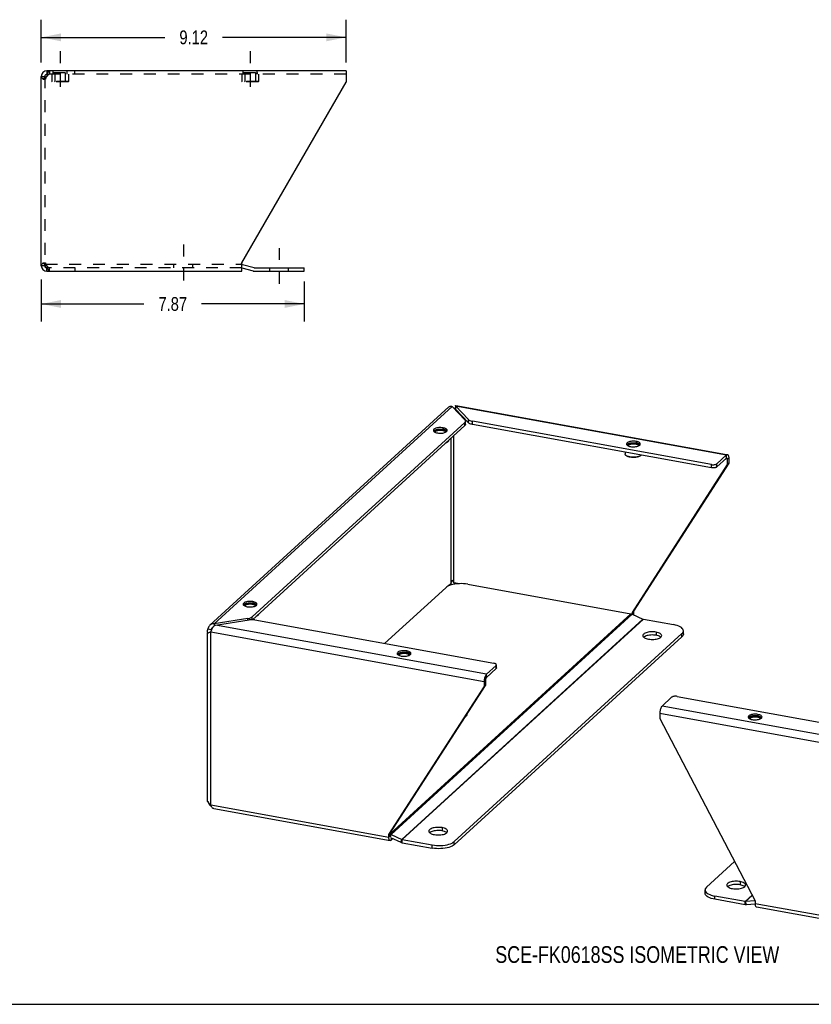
# Model space of a CAD drawing. Header units: inches. Extents: x 0 to 64.7, y 0 to 50.
# Tile 2 of 3: x 28.9 to 52.6, y 0 to 29.5. Entities that reach past the tile are written whole.
import ezdxf

# ---------------------------------------------------------------- set-up
doc = ezdxf.new("R2010")
doc.units = ezdxf.units.IN
doc.header["$LTSCALE"] = 3.558824
doc.header["$MEASUREMENT"] = 0
doc.linetypes.add('DASHED', pattern=[0.2, 0.1, -0.1])
doc.linetypes.add('HIDDEN', pattern=[0.2, 0.1, -0.1])
doc.layers.get('0').update_dxf_attribs({"linetype": 'CONTINUOUS'})
doc.layers.add('DEFAULT_2', color=8, linetype='HIDDEN')
doc.layers.add('DIMENSIONS', color=7, linetype='CONTINUOUS')
doc.styles.get("Standard").update_dxf_attribs({"font": 'txt', "width": 0.8})
doc.dimstyles.new('DIMSTYLE_1', dxfattribs={"dimtxt": 0.411765, "dimasz": 0.588235, "dimexe": 0.09, "dimexo": 0.07, "dimgap": 0.035, "dimtad": 0, "dimtih": 1, "dimtoh": 1, "dimzin": 4, "dimdsep": 46, "dimtxsty": 'Standard', "dimblk": '_FILLED', "dimblk1": '_FILLED', "dimblk2": '_FILLED', "dimcen": 0.09, "dimadec": 0, "dimazin": 0, "dimtfac": 1, "dimtofl": 0, "dimtmove": 0, "dimatfit": 3, "dimldrblk": '_FILLED', "dimfxl": 1, "dimtolj": 1, "dimtzin": 4, "dimarcsym": 0})

# ---------------------------------------------------------------- blocks, each defined once
blk = doc.blocks.new('_FILLED')
at = {"color": 0, "linetype": 'ByBlock'}
blk.add_solid([(0, 0), (-1, 0.2), (-1, -0.2)], dxfattribs=at)
blk = doc.blocks.new('*D3')
at = {"layer": 'DIMENSIONS', "color": 2, "linetype": 'Continuous'}
for p, q in [((29.523, 28.187), (29.523, 29.472)), ((38.646, 28.187), (38.646, 29.472)), ((29.523, 28.943), (33.22, 28.943)), ((38.646, 28.943), (34.949, 28.943))]:
    blk.add_line(p, q, dxfattribs=at)
at = {"layer": 'DIMENSIONS', "color": 2, "linetype": 'Continuous', "xscale": 0.5882352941, "yscale": 0.5882352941, "zscale": 0.5882352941, "rotation": 180}
blk.add_blockref('_FILLED', (29.523, 28.943), dxfattribs=at)
at = {"layer": 'DIMENSIONS', "color": 2, "linetype": 'Continuous', "xscale": 0.5882352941, "yscale": 0.5882352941, "zscale": 0.5882352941}
blk.add_blockref('_FILLED', (38.646, 28.943), dxfattribs=at)
at = {"layer": 'DIMENSIONS', "color": 2, "linetype": 'Continuous', "insert": (34.085, 29.149), "char_height": 0.4118, "width": 1.31765, "attachment_point": 2, "line_spacing_factor": 0.9}
blk.add_mtext('9.12', dxfattribs=at)
blk = doc.blocks.new('*D4')
at = {"layer": 'DIMENSIONS', "color": 2, "linetype": 'Continuous'}
for p, q in [((29.523, 21.696), (29.523, 20.434)), ((37.392, 21.637), (37.392, 20.434)), ((29.523, 20.963), (32.593, 20.963)), ((37.392, 20.963), (34.322, 20.963))]:
    blk.add_line(p, q, dxfattribs=at)
at = {"layer": 'DIMENSIONS', "color": 2, "linetype": 'Continuous', "xscale": 0.5882352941, "yscale": 0.5882352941, "zscale": 0.5882352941, "rotation": 180}
blk.add_blockref('_FILLED', (29.523, 20.963), dxfattribs=at)
at = {"layer": 'DIMENSIONS', "color": 2, "linetype": 'Continuous', "xscale": 0.5882352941, "yscale": 0.5882352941, "zscale": 0.5882352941}
blk.add_blockref('_FILLED', (37.392, 20.963), dxfattribs=at)
at = {"layer": 'DIMENSIONS', "color": 2, "linetype": 'Continuous', "insert": (33.457, 21.169), "char_height": 0.4118, "width": 1.31765, "attachment_point": 2, "line_spacing_factor": 0.9}
blk.add_mtext('7.87', dxfattribs=at)

msp = doc.modelspace()

# ---------------------------------------------------------------- linework, layer by layer
at = {"color": 2, "linetype": 'DASHED'}
for p, q in [((30.085, 28.53), (30.085, 27.249)), ((35.773, 28.53), (35.773, 27.249)), ((33.774, 22.738), (33.774, 21.457)), ((36.642, 22.637), (36.642, 21.356))]:
    msp.add_line(p, q, dxfattribs=at)
at = {"color": 3, "linetype": 'Continuous'}
for p, q in [((29.523, 22.108), (29.523, 27.775)), ((38.646, 27.942), (29.689, 27.942)), ((29.689, 27.775), (29.697, 27.801)), ((29.72, 27.873), (29.727, 27.893)), ((38.646, 27.942), (38.646, 27.601)), ((35.523, 22.191), (38.646, 27.601)), ((29.697, 22.082), (29.689, 22.108)), ((35.523, 21.942), (35.523, 22.191)), ((35.54, 22.144), (35.889, 22.051)), ((29.689, 21.942), (35.523, 21.942)), ((29.727, 21.99), (29.72, 22.01)), ((35.905, 22.048), (37.392, 22.048)), ((34.565, 11.345), (41.722, 17.883)), ((34.694, 11.389), (41.818, 17.897)), ((41.818, 17.897), (42.207, 17.484)), ((41.888, 17.822), (41.896, 17.826)), ((42.308, 17.5), (41.918, 17.913)), ((41.918, 17.913), (50.031, 16.444)), ((41.928, 17.928), (50.034, 16.46)), ((42.203, 17.416), (35.831, 11.595)), ((49.578, 16.155), (42.424, 17.45)), ((41.272, 17.149), (41.286, 17.137)), ((41.286, 17.137), (41.304, 17.126)), ((41.568, 17.106), (41.595, 17.113)), ((41.595, 17.113), (41.618, 17.122)), ((41.618, 17.122), (41.638, 17.133)), ((41.638, 17.133), (41.653, 17.144)), ((41.653, 17.144), (41.664, 17.157)), ((47.052, 16.742), (47.066, 16.73)), ((47.066, 16.73), (47.085, 16.719)), ((47.348, 16.699), (47.375, 16.707)), ((47.375, 16.707), (47.399, 16.716)), ((47.399, 16.716), (47.418, 16.726)), ((47.418, 16.726), (47.434, 16.738)), ((47.434, 16.738), (47.445, 16.75)), ((49.743, 16.18), (50.031, 16.444)), ((50.061, 16.455), (50.062, 16.455)), ((50.099, 16.353), (50.099, 16.195)), ((50.099, 16.195), (47.245, 11.768)), ((39.799, 10.802), (41.626, 12.47)), ((42.286, 12.573), (47.171, 11.689)), ((35.578, 11.946), (35.591, 11.935)), ((35.591, 11.935), (35.61, 11.924)), ((35.874, 11.904), (35.9, 11.911)), ((35.9, 11.911), (35.924, 11.92)), ((35.924, 11.92), (35.943, 11.931)), ((35.943, 11.931), (35.959, 11.942)), ((35.959, 11.942), (35.97, 11.955)), ((35.709, 11.548), (34.694, 11.389)), ((34.732, 11.348), (35.748, 11.507)), ((35.916, 11.505), (43.07, 10.209)), ((39.967, 5.107), (47.171, 11.689)), ((39.991, 5.081), (47.21, 11.676)), ((40.31, 4.938), (47.529, 11.533)), ((40.324, 4.933), (47.544, 11.529)), ((47.21, 11.676), (47.529, 11.533)), ((47.245, 11.768), (47.245, 11.693)), ((47.544, 11.529), (48.445, 11.366)), ((42.845, 9.879), (34.732, 11.348)), ((34.496, 6.072), (34.496, 11.109)), ((34.545, 11.126), (34.528, 11.119)), ((34.595, 5.97), (34.595, 11.147)), ((34.595, 11.147), (42.777, 9.665)), ((41.885, 4.873), (48.698, 11.097)), ((40.189, 10.471), (40.203, 10.46)), ((40.203, 10.46), (40.221, 10.449)), ((40.485, 10.429), (40.511, 10.436)), ((40.511, 10.436), (40.535, 10.445)), ((40.535, 10.445), (40.555, 10.456)), ((40.555, 10.456), (40.57, 10.467)), ((40.57, 10.467), (40.581, 10.48)), ((43.133, 10.142), (42.845, 9.879)), ((39.924, 5.08), (42.777, 9.506)), ((42.777, 9.665), (42.777, 9.506)), ((48.389, 9.19), (48.101, 8.927)), ((48.554, 9.216), (55.708, 7.921)), ((56.214, 7.458), (48.101, 8.927)), ((42.269, 8.676), (42.267, 8.687)), ((48.034, 8.713), (48.034, 8.554)), ((48.034, 8.713), (56.216, 7.231)), ((48.034, 8.554), (50.887, 3.095)), ((50.694, 8.569), (50.708, 8.557)), ((50.708, 8.557), (50.727, 8.546)), ((51.041, 8.543), (51.06, 8.553)), ((51.06, 8.553), (51.076, 8.565)), ((51.076, 8.565), (51.087, 8.577)), ((50.99, 8.526), (51.017, 8.534)), ((51.017, 8.534), (51.041, 8.543)), ((34.511, 6.059), (34.516, 6.038)), ((34.528, 6.042), (34.542, 6.023)), ((34.595, 5.97), (39.924, 5.005)), ((34.683, 5.859), (39.962, 4.903)), ((39.924, 5.005), (39.924, 5.08)), ((39.991, 5.081), (40.31, 4.938)), ((39.962, 4.903), (39.961, 4.903)), ((40.042, 4.96), (39.992, 4.914)), ((40.324, 4.933), (41.225, 4.77)), ((50.272, 4.272), (49.434, 3.506)), ((50.797, 3.266), (50.588, 3.075)), ((50.802, 3.256), (50.603, 3.074)), ((50.588, 3.075), (49.687, 3.238)), ((50.886, 3.098), (50.603, 3.074)), ((50.887, 3.095), (50.887, 3.02)), ((50.887, 3.02), (56.216, 2.054)), ((50.925, 2.918), (56.204, 1.961))]:
    msp.add_line(p, q, dxfattribs=at)
at = {"color": 7, "linetype": 'Continuous'}
for p, q in [((29.523, 27.775), (29.627, 27.775)), ((29.689, 27.942), (29.689, 27.838)), ((29.708, 27.838), (29.689, 27.838)), ((29.627, 22.108), (29.523, 22.108)), ((29.629, 22.136), (29.631, 22.146)), ((29.649, 22.06), (29.649, 22.134)), ((29.689, 21.942), (29.689, 22.046)), ((29.689, 22.046), (29.708, 22.046)), ((35.523, 22.041), (35.862, 21.95)), ((35.905, 21.944), (37.392, 21.944)), ((37.392, 21.944), (37.392, 22.048)), ((41.898, 17.83), (41.896, 17.826)), ((41.918, 17.913), (41.918, 17.818)), ((42.308, 17.405), (41.918, 17.818)), ((41.952, 17.782), (41.92, 17.788)), ((42.203, 17.321), (42.203, 17.416)), ((42.222, 17.357), (42.222, 17.416)), ((42.308, 17.405), (42.308, 17.5)), ((42.424, 17.355), (42.424, 17.45)), ((42.203, 17.321), (35.845, 11.512)), ((41.518, 17.183), (41.528, 17.182)), ((41.549, 17.255), (41.549, 17.209)), ((41.564, 17.187), (41.573, 17.184)), ((49.578, 16.06), (42.424, 17.355)), ((41.68, 16.83), (41.688, 16.837)), ((41.688, 16.837), (41.686, 16.835)), ((41.792, 12.607), (41.792, 16.945)), ((41.874, 12.619), (41.874, 17.02)), ((47.329, 16.849), (47.329, 16.803)), ((46.995, 16.527), (46.995, 16.476)), ((47.298, 16.777), (47.309, 16.775)), ((47.344, 16.78), (47.354, 16.777)), ((47.03, 16.423), (47.021, 16.431)), ((47.46, 16.423), (47.469, 16.431)), ((47.469, 16.431), (47.466, 16.428)), ((49.743, 16.085), (50.031, 16.349)), ((50.056, 16.315), (50.004, 16.324)), ((50.031, 16.349), (50.031, 16.444)), ((50.056, 16.315), (50.099, 16.353)), ((50.056, 16.326), (50.056, 16.315)), ((50.056, 16.315), (50.056, 16.156)), ((50.056, 16.156), (47.203, 11.73)), ((49.578, 16.06), (49.578, 16.155)), ((49.743, 16.085), (49.743, 16.18)), ((50.099, 16.195), (50.056, 16.156)), ((41.834, 12.684), (41.826, 12.695)), ((41.826, 12.695), (41.832, 12.687)), ((41.792, 12.607), (41.689, 12.513)), ((41.806, 12.652), (41.8, 12.637)), ((41.812, 12.667), (41.806, 12.652)), ((42.037, 12.59), (41.874, 12.619)), ((35.823, 11.981), (35.834, 11.98)), ((35.854, 12.053), (35.854, 12.007)), ((35.869, 11.985), (35.879, 11.982)), ((35.709, 11.501), (35.709, 11.548)), ((35.831, 11.513), (35.831, 11.595)), ((35.985, 11.628), (35.994, 11.635)), ((35.994, 11.635), (35.991, 11.633)), ((47.245, 11.768), (47.203, 11.73)), ((47.203, 11.73), (47.203, 11.679)), ((47.222, 11.671), (47.245, 11.693)), ((34.511, 11.236), (34.606, 11.219)), ((34.601, 11.188), (34.603, 11.203)), ((34.603, 11.203), (34.606, 11.219)), ((34.641, 11.251), (34.606, 11.219)), ((34.694, 11.389), (34.694, 11.32)), ((41.885, 4.778), (48.698, 11.002)), ((47.572, 11.001), (47.554, 10.988)), ((47.924, 11.14), (47.924, 11.045)), ((48.064, 10.989), (48.045, 11.003)), ((48.065, 10.988), (48.064, 10.989)), ((48.698, 11.002), (48.698, 11.097)), ((48.742, 11.085), (48.741, 11.079)), ((48.742, 11.085), (48.742, 11.18)), ((40.434, 10.506), (40.445, 10.505)), ((40.465, 10.578), (40.465, 10.532)), ((40.48, 10.51), (40.49, 10.507)), ((43.133, 10.047), (42.845, 9.784)), ((43.133, 10.047), (43.133, 10.142)), ((43.144, 10.068), (43.144, 10.142)), ((42.845, 9.784), (42.845, 9.879)), ((39.967, 5.119), (42.82, 9.545)), ((42.82, 9.704), (42.777, 9.665)), ((42.777, 9.506), (42.82, 9.545)), ((42.82, 9.704), (42.82, 9.545)), ((42.242, 8.63), (42.234, 8.636)), ((42.243, 8.629), (42.242, 8.63)), ((50.94, 8.604), (50.951, 8.602)), ((50.971, 8.676), (50.971, 8.63)), ((50.986, 8.608), (50.996, 8.604)), ((34.519, 6.058), (34.511, 6.059)), ((39.924, 5.08), (39.967, 5.119)), ((39.967, 5.043), (39.924, 5.005)), ((39.967, 5.043), (39.967, 5.119)), ((39.967, 5.032), (39.967, 5.043)), ((39.972, 5.014), (39.991, 5.081)), ((41.166, 5.149), (41.148, 5.136)), ((41.518, 5.288), (41.518, 5.193)), ((41.658, 5.137), (41.639, 5.151)), ((41.659, 5.136), (41.658, 5.137)), ((39.974, 4.99), (40.285, 4.851)), ((39.992, 4.982), (39.992, 4.914)), ((40.285, 4.851), (40.31, 4.938)), ((40.324, 4.838), (40.324, 4.933)), ((40.324, 4.838), (41.225, 4.675)), ((41.225, 4.675), (41.225, 4.77)), ((41.885, 4.778), (41.885, 4.873)), ((50.437, 3.672), (50.437, 3.577)), ((49.391, 3.329), (49.391, 3.424)), ((50.084, 3.534), (50.067, 3.52)), ((50.577, 3.521), (50.558, 3.536)), ((50.578, 3.52), (50.577, 3.521)), ((49.687, 3.143), (49.687, 3.238)), ((50.588, 2.98), (49.687, 3.143)), ((50.588, 2.98), (50.588, 3.075)), ((50.628, 2.978), (50.603, 3.074)), ((50.888, 3), (50.628, 2.978)), ((0, 0), (64.706, 0))]:
    msp.add_line(p, q, dxfattribs=at)
at = {"color": 3, "linetype": 'Continuous'}
for points in [[(29.572, 27.693), (29.557, 27.707), (29.545, 27.72), (29.536, 27.734), (29.529, 27.748), (29.524, 27.761), (29.523, 27.775)], [(29.689, 27.775), (29.668, 27.761), (29.646, 27.748), (29.626, 27.734), (29.606, 27.72), (29.588, 27.707), (29.572, 27.693)], [(29.697, 27.801), (29.705, 27.827), (29.712, 27.851), (29.72, 27.873)], [(29.727, 27.893), (29.735, 27.91), (29.743, 27.924), (29.75, 27.934), (29.758, 27.94), (29.766, 27.942)], [(29.523, 22.108), (29.524, 22.122), (29.529, 22.136), (29.536, 22.149), (29.545, 22.163), (29.557, 22.177), (29.572, 22.191)], [(29.572, 22.191), (29.588, 22.177), (29.606, 22.163), (29.626, 22.149), (29.646, 22.136), (29.668, 22.122), (29.689, 22.108)], [(29.72, 22.01), (29.712, 22.033), (29.705, 22.057), (29.697, 22.082)], [(29.766, 21.942), (29.758, 21.944), (29.75, 21.95), (29.743, 21.96), (29.735, 21.974), (29.727, 21.99)], [(41.722, 17.883), (41.726, 17.886), (41.741, 17.896), (41.758, 17.902), (41.777, 17.904), (41.797, 17.902), (41.818, 17.897)], [(41.918, 17.913), (41.922, 17.922), (41.925, 17.927), (41.928, 17.928)], [(42.203, 17.416), (42.213, 17.427), (42.219, 17.438), (42.222, 17.45), (42.222, 17.452)], [(42.222, 17.452), (42.221, 17.461), (42.216, 17.473), (42.207, 17.484)], [(42.308, 17.5), (42.32, 17.489), (42.335, 17.479), (42.354, 17.47), (42.375, 17.462), (42.398, 17.456), (42.424, 17.45)], [(41.549, 17.255), (41.518, 17.26), (41.486, 17.262), (41.454, 17.262), (41.422, 17.261), (41.391, 17.257), (41.361, 17.251), (41.335, 17.244), (41.311, 17.235), (41.291, 17.224), (41.276, 17.213), (41.265, 17.2), (41.259, 17.187), (41.258, 17.179)], [(41.258, 17.179), (41.258, 17.174), (41.263, 17.161), (41.272, 17.149)], [(41.304, 17.126), (41.326, 17.116), (41.352, 17.108), (41.381, 17.102)], [(41.381, 17.102), (41.412, 17.097), (41.443, 17.095), (41.475, 17.095), (41.508, 17.096), (41.539, 17.1), (41.568, 17.106)], [(41.671, 17.179), (41.671, 17.183), (41.667, 17.196), (41.657, 17.209), (41.643, 17.221), (41.625, 17.231), (41.603, 17.241), (41.577, 17.249), (41.549, 17.255)], [(41.664, 17.157), (41.67, 17.17), (41.671, 17.179)], [(47.329, 16.849), (47.298, 16.853), (47.267, 16.855), (47.234, 16.856), (47.202, 16.854), (47.171, 16.85), (47.142, 16.845), (47.115, 16.837), (47.092, 16.828), (47.072, 16.818), (47.056, 16.806), (47.046, 16.794), (47.04, 16.781), (47.039, 16.772)], [(47.452, 16.772), (47.451, 16.776), (47.447, 16.789), (47.438, 16.802), (47.424, 16.814), (47.406, 16.825), (47.383, 16.834), (47.358, 16.842), (47.329, 16.849)], [(47.039, 16.772), (47.039, 16.767), (47.043, 16.754), (47.052, 16.742)], [(47.085, 16.719), (47.107, 16.709), (47.132, 16.701), (47.161, 16.695)], [(47.161, 16.695), (47.192, 16.691), (47.224, 16.688), (47.256, 16.688), (47.288, 16.69), (47.319, 16.693), (47.348, 16.699)], [(47.445, 16.75), (47.45, 16.763), (47.452, 16.772)], [(50.031, 16.444), (50.042, 16.451), (50.052, 16.455), (50.061, 16.455)], [(50.062, 16.455), (50.071, 16.451), (50.079, 16.443), (50.086, 16.431), (50.091, 16.416), (50.095, 16.397), (50.098, 16.377), (50.099, 16.353)], [(49.578, 16.155), (49.596, 16.152), (49.616, 16.15), (49.635, 16.15), (49.655, 16.151), (49.673, 16.154), (49.691, 16.157), (49.707, 16.162), (49.721, 16.167), (49.733, 16.173), (49.743, 16.18)], [(42.286, 12.573), (42.224, 12.583), (42.161, 12.589), (42.095, 12.591), (42.03, 12.59), (41.966, 12.585), (41.903, 12.578), (41.844, 12.566), (41.788, 12.552), (41.738, 12.535), (41.694, 12.516), (41.656, 12.494), (41.626, 12.47)], [(35.854, 12.053), (35.823, 12.058), (35.792, 12.06), (35.759, 12.06), (35.727, 12.059), (35.696, 12.055), (35.667, 12.049), (35.64, 12.042), (35.617, 12.033), (35.597, 12.022), (35.582, 12.011), (35.571, 11.998), (35.565, 11.985), (35.564, 11.977)], [(35.564, 11.977), (35.564, 11.972), (35.568, 11.959), (35.578, 11.946)], [(35.61, 11.924), (35.632, 11.914), (35.658, 11.906), (35.686, 11.9)], [(35.686, 11.9), (35.717, 11.895), (35.749, 11.893), (35.781, 11.893), (35.813, 11.894), (35.844, 11.898), (35.874, 11.904)], [(35.977, 11.977), (35.976, 11.981), (35.972, 11.994), (35.963, 12.007), (35.949, 12.019), (35.931, 12.029), (35.908, 12.039), (35.883, 12.047), (35.854, 12.053)], [(35.97, 11.955), (35.976, 11.968), (35.977, 11.977)], [(35.709, 11.548), (35.735, 11.553), (35.76, 11.559), (35.782, 11.566), (35.801, 11.575), (35.818, 11.584), (35.831, 11.595)], [(35.916, 11.505), (35.889, 11.509), (35.861, 11.512), (35.832, 11.513), (35.804, 11.512), (35.775, 11.51), (35.748, 11.507)], [(47.171, 11.689), (47.178, 11.687), (47.184, 11.686), (47.191, 11.684), (47.197, 11.682), (47.204, 11.679), (47.21, 11.676)], [(47.245, 11.693), (47.245, 11.668), (47.244, 11.661)], [(47.529, 11.533), (47.532, 11.532), (47.534, 11.531), (47.536, 11.531), (47.539, 11.53), (47.541, 11.529), (47.544, 11.529)], [(34.496, 11.169), (34.496, 11.173), (34.498, 11.194), (34.503, 11.215), (34.511, 11.236)], [(34.565, 11.345), (34.552, 11.332), (34.537, 11.311), (34.524, 11.288), (34.516, 11.263), (34.511, 11.236)], [(34.694, 11.389), (34.667, 11.389), (34.641, 11.385), (34.615, 11.377), (34.592, 11.365), (34.571, 11.35), (34.565, 11.345)], [(34.612, 11.194), (34.623, 11.219), (34.636, 11.243), (34.65, 11.266), (34.665, 11.288), (34.681, 11.307), (34.698, 11.324), (34.715, 11.338), (34.732, 11.348)], [(48.742, 11.18), (48.739, 11.201), (48.728, 11.227), (48.708, 11.253), (48.681, 11.277), (48.646, 11.299), (48.604, 11.32), (48.556, 11.338), (48.503, 11.353), (48.445, 11.366)], [(34.507, 11.109), (34.501, 11.13), (34.497, 11.152), (34.496, 11.169)], [(34.528, 11.119), (34.516, 11.114), (34.507, 11.109)], [(34.595, 11.147), (34.576, 11.138), (34.558, 11.131), (34.545, 11.126)], [(34.595, 11.147), (34.603, 11.17), (34.612, 11.194)], [(47.924, 11.14), (47.886, 11.145), (47.847, 11.149), (47.807, 11.15), (47.767, 11.148), (47.728, 11.145), (47.691, 11.139), (47.656, 11.131), (47.624, 11.121), (47.596, 11.109), (47.572, 11.096), (47.553, 11.082), (47.539, 11.067), (47.531, 11.051), (47.529, 11.035)], [(47.529, 11.035), (47.532, 11.018), (47.541, 11.002), (47.555, 10.987), (47.575, 10.973), (47.599, 10.96), (47.628, 10.948), (47.66, 10.939), (47.695, 10.931)], [(47.695, 10.931), (47.734, 10.925), (47.772, 10.922), (47.812, 10.921), (47.852, 10.922), (47.892, 10.926), (47.929, 10.932), (47.964, 10.94), (47.996, 10.95), (48.024, 10.961), (48.048, 10.974), (48.067, 10.989), (48.08, 11.004), (48.089, 11.02), (48.091, 11.035)], [(48.091, 11.035), (48.088, 11.053), (48.079, 11.069), (48.064, 11.084), (48.045, 11.098), (48.021, 11.111), (47.992, 11.122), (47.96, 11.132), (47.924, 11.14)], [(48.698, 11.097), (48.721, 11.122), (48.735, 11.148), (48.741, 11.174), (48.742, 11.18)], [(40.465, 10.578), (40.434, 10.583), (40.403, 10.585), (40.371, 10.585), (40.338, 10.584), (40.307, 10.58), (40.278, 10.574), (40.251, 10.567), (40.228, 10.558), (40.208, 10.547), (40.193, 10.536), (40.182, 10.523), (40.176, 10.51), (40.175, 10.502)], [(40.175, 10.502), (40.175, 10.497), (40.179, 10.484), (40.189, 10.471)], [(40.221, 10.449), (40.243, 10.439), (40.269, 10.431), (40.297, 10.425)], [(40.297, 10.425), (40.328, 10.42), (40.36, 10.418), (40.392, 10.418), (40.424, 10.419), (40.455, 10.423), (40.485, 10.429)], [(40.588, 10.501), (40.588, 10.506), (40.583, 10.519), (40.574, 10.532), (40.56, 10.544), (40.542, 10.554), (40.52, 10.564), (40.494, 10.572), (40.465, 10.578)], [(40.581, 10.48), (40.587, 10.493), (40.588, 10.501)], [(43.141, 10.174), (43.136, 10.181), (43.127, 10.188), (43.116, 10.195), (43.103, 10.201), (43.087, 10.206), (43.07, 10.209)], [(43.133, 10.142), (43.14, 10.15), (43.143, 10.158), (43.144, 10.163)], [(43.144, 10.163), (43.144, 10.166), (43.141, 10.174)], [(42.814, 9.834), (42.805, 9.814), (42.797, 9.791), (42.79, 9.766), (42.785, 9.741), (42.781, 9.715)], [(42.845, 9.879), (42.834, 9.867), (42.824, 9.852), (42.814, 9.834)], [(42.781, 9.715), (42.778, 9.69), (42.777, 9.665)], [(48.554, 9.216), (48.536, 9.219), (48.517, 9.22), (48.497, 9.221), (48.478, 9.22), (48.459, 9.217), (48.441, 9.214), (48.425, 9.209), (48.411, 9.204), (48.399, 9.198), (48.389, 9.19)], [(48.101, 8.927), (48.091, 8.915), (48.08, 8.901), (48.071, 8.883), (48.062, 8.862), (48.053, 8.839), (48.046, 8.814), (48.041, 8.789), (48.037, 8.763), (48.034, 8.738), (48.034, 8.713)], [(42.218, 8.611), (42.226, 8.615), (42.244, 8.63), (42.258, 8.645), (42.266, 8.661), (42.269, 8.676)], [(50.971, 8.676), (50.94, 8.68), (50.909, 8.683), (50.876, 8.683), (50.844, 8.681), (50.813, 8.677), (50.784, 8.672), (50.757, 8.664), (50.734, 8.655), (50.714, 8.645), (50.699, 8.633), (50.688, 8.621), (50.682, 8.608), (50.681, 8.599)], [(50.681, 8.599), (50.681, 8.595), (50.685, 8.582), (50.694, 8.569)], [(51.094, 8.599), (51.093, 8.603), (51.089, 8.616), (51.08, 8.629), (51.066, 8.641), (51.048, 8.652), (51.025, 8.661), (51, 8.669), (50.971, 8.676)], [(51.087, 8.577), (51.093, 8.59), (51.094, 8.599)], [(50.727, 8.546), (50.749, 8.537), (50.774, 8.529), (50.803, 8.522)], [(50.803, 8.522), (50.834, 8.518), (50.866, 8.515), (50.898, 8.515), (50.93, 8.517), (50.961, 8.521), (50.99, 8.526)], [(34.496, 6.072), (34.497, 6.075), (34.501, 6.078), (34.507, 6.083)], [(34.511, 6.059), (34.503, 6.063), (34.498, 6.067), (34.496, 6.071), (34.496, 6.072)], [(34.507, 6.083), (34.516, 6.062), (34.528, 6.042)], [(34.516, 6.038), (34.524, 6.017), (34.537, 5.996), (34.552, 5.976)], [(34.542, 6.023), (34.558, 6.004), (34.576, 5.986), (34.595, 5.97)], [(34.552, 5.976), (34.571, 5.958), (34.592, 5.942), (34.608, 5.932)], [(34.683, 5.859), (34.681, 5.859), (34.665, 5.865), (34.65, 5.874), (34.636, 5.887), (34.623, 5.904), (34.612, 5.923), (34.603, 5.945), (34.595, 5.97)], [(39.967, 5.09), (39.971, 5.088), (39.978, 5.086), (39.984, 5.084), (39.991, 5.081)], [(41.518, 5.288), (41.48, 5.293), (41.441, 5.296), (41.401, 5.297), (41.361, 5.296), (41.322, 5.292), (41.284, 5.287), (41.249, 5.279), (41.218, 5.269), (41.189, 5.257), (41.166, 5.244), (41.147, 5.23), (41.133, 5.214), (41.125, 5.198), (41.122, 5.183)], [(41.122, 5.183), (41.126, 5.166), (41.135, 5.15), (41.149, 5.135), (41.169, 5.12), (41.193, 5.107), (41.222, 5.096), (41.254, 5.086), (41.289, 5.079)], [(41.289, 5.079), (41.327, 5.073), (41.366, 5.07), (41.406, 5.069), (41.446, 5.07), (41.485, 5.074), (41.523, 5.079), (41.558, 5.087), (41.59, 5.097), (41.618, 5.109), (41.642, 5.122), (41.661, 5.137), (41.674, 5.152), (41.682, 5.168), (41.685, 5.183)], [(41.685, 5.183), (41.682, 5.2), (41.673, 5.216), (41.658, 5.232), (41.639, 5.246), (41.614, 5.259), (41.586, 5.27), (41.554, 5.28), (41.518, 5.288)], [(39.961, 4.903), (39.952, 4.907), (39.944, 4.915), (39.937, 4.927), (39.932, 4.942), (39.928, 4.961), (39.925, 4.981), (39.924, 5.005)], [(39.992, 4.914), (39.981, 4.907), (39.971, 4.903), (39.962, 4.903)], [(40.31, 4.938), (40.312, 4.937), (40.314, 4.936), (40.317, 4.935), (40.319, 4.934), (40.322, 4.934), (40.324, 4.933)], [(41.225, 4.77), (41.287, 4.761), (41.35, 4.755), (41.416, 4.753), (41.481, 4.754), (41.545, 4.758), (41.608, 4.766), (41.667, 4.777), (41.723, 4.791), (41.773, 4.808), (41.817, 4.828), (41.855, 4.849), (41.885, 4.873)], [(50.437, 3.672), (50.399, 3.678), (50.36, 3.681), (50.32, 3.682), (50.28, 3.681), (50.241, 3.677), (50.203, 3.672), (50.168, 3.664), (50.136, 3.654), (50.108, 3.642), (50.084, 3.629), (50.066, 3.614), (50.052, 3.599), (50.044, 3.583), (50.041, 3.568)], [(50.041, 3.568), (50.044, 3.551), (50.053, 3.535), (50.068, 3.519), (50.087, 3.505), (50.112, 3.492), (50.14, 3.481), (50.172, 3.471), (50.208, 3.463)], [(50.208, 3.463), (50.246, 3.458), (50.285, 3.455), (50.325, 3.454), (50.365, 3.455), (50.404, 3.459), (50.442, 3.464), (50.477, 3.472), (50.509, 3.482), (50.537, 3.494), (50.56, 3.507), (50.579, 3.521), (50.593, 3.537), (50.601, 3.553), (50.604, 3.568)], [(50.604, 3.568), (50.6, 3.585), (50.592, 3.601), (50.577, 3.616), (50.558, 3.631), (50.533, 3.644), (50.505, 3.655), (50.473, 3.665), (50.437, 3.672)], [(49.434, 3.506), (49.411, 3.481), (49.397, 3.455), (49.391, 3.429), (49.391, 3.423)], [(49.391, 3.423), (49.393, 3.402), (49.405, 3.376), (49.424, 3.351)], [(49.424, 3.351), (49.451, 3.326), (49.486, 3.304), (49.528, 3.284), (49.576, 3.265), (49.629, 3.25), (49.687, 3.238)], [(50.603, 3.074), (50.601, 3.074), (50.598, 3.074), (50.596, 3.074), (50.593, 3.074), (50.591, 3.074), (50.588, 3.075)], [(50.887, 3.02), (50.888, 2.996), (50.89, 2.976), (50.894, 2.957), (50.9, 2.942), (50.907, 2.93), (50.915, 2.922), (50.924, 2.918), (50.925, 2.918)]]:
    msp.add_lwpolyline(points, dxfattribs=at)
at = {"color": 7, "linetype": 'Continuous'}
for points in [[(29.631, 27.738), (29.629, 27.748), (29.627, 27.761), (29.627, 27.775)], [(29.627, 22.108), (29.627, 22.122), (29.629, 22.136)], [(41.901, 17.824), (41.897, 17.821), (41.893, 17.817)], [(41.914, 17.865), (41.91, 17.854), (41.905, 17.842), (41.898, 17.83)], [(41.909, 17.826), (41.909, 17.826), (41.905, 17.826), (41.901, 17.824)], [(41.918, 17.818), (41.915, 17.822), (41.912, 17.825), (41.909, 17.826)], [(42.424, 17.355), (42.398, 17.361), (42.375, 17.367), (42.354, 17.375), (42.335, 17.384), (42.32, 17.394), (42.308, 17.405)], [(41.267, 17.157), (41.272, 17.162), (41.276, 17.167), (41.282, 17.172)], [(41.282, 17.172), (41.288, 17.176), (41.295, 17.181), (41.303, 17.185), (41.312, 17.189), (41.32, 17.193), (41.33, 17.196), (41.34, 17.2), (41.351, 17.203), (41.362, 17.205), (41.373, 17.208), (41.385, 17.21), (41.397, 17.212), (41.409, 17.214), (41.422, 17.215), (41.435, 17.216), (41.447, 17.216), (41.46, 17.217), (41.473, 17.217), (41.486, 17.216), (41.499, 17.216), (41.512, 17.214), (41.524, 17.213), (41.536, 17.211), (41.548, 17.209)], [(41.299, 17.129), (41.299, 17.131), (41.299, 17.136), (41.3, 17.141), (41.302, 17.146), (41.305, 17.151), (41.308, 17.156), (41.313, 17.16), (41.318, 17.165), (41.325, 17.169), (41.332, 17.173), (41.34, 17.177), (41.348, 17.181), (41.357, 17.184), (41.367, 17.188), (41.378, 17.19), (41.388, 17.193), (41.4, 17.195), (41.411, 17.197), (41.423, 17.198), (41.435, 17.199), (41.448, 17.2), (41.46, 17.2), (41.473, 17.2), (41.485, 17.2), (41.497, 17.199), (41.509, 17.198), (41.521, 17.196), (41.532, 17.195)], [(41.309, 17.124), (41.309, 17.127), (41.31, 17.131), (41.312, 17.136), (41.314, 17.141)], [(41.314, 17.141), (41.318, 17.145), (41.322, 17.15), (41.327, 17.154), (41.333, 17.158), (41.34, 17.162), (41.347, 17.166), (41.355, 17.169), (41.364, 17.172), (41.373, 17.175), (41.383, 17.178), (41.393, 17.18), (41.403, 17.182)], [(41.403, 17.182), (41.414, 17.184), (41.426, 17.185), (41.437, 17.186), (41.449, 17.187), (41.46, 17.187), (41.472, 17.187), (41.484, 17.187), (41.495, 17.186), (41.507, 17.185), (41.518, 17.183)], [(41.528, 17.182), (41.538, 17.18), (41.548, 17.177), (41.558, 17.175), (41.567, 17.172)], [(41.532, 17.195), (41.543, 17.192), (41.554, 17.19), (41.564, 17.187)], [(41.649, 17.17), (41.643, 17.175), (41.636, 17.179), (41.629, 17.184), (41.621, 17.188), (41.612, 17.192), (41.602, 17.195), (41.593, 17.199), (41.582, 17.202), (41.571, 17.205), (41.56, 17.207), (41.548, 17.209)], [(41.567, 17.172), (41.575, 17.168), (41.583, 17.165), (41.591, 17.161), (41.597, 17.157), (41.603, 17.153), (41.608, 17.149), (41.612, 17.144)], [(41.573, 17.184), (41.582, 17.18), (41.591, 17.177), (41.599, 17.173), (41.606, 17.169), (41.612, 17.164), (41.617, 17.16), (41.622, 17.155), (41.625, 17.15), (41.628, 17.145), (41.63, 17.14), (41.631, 17.135), (41.63, 17.13), (41.63, 17.129)], [(41.612, 17.144), (41.616, 17.14), (41.618, 17.135), (41.62, 17.131), (41.621, 17.126), (41.621, 17.124)], [(41.663, 17.156), (41.659, 17.16), (41.655, 17.165), (41.649, 17.17)], [(42.222, 17.357), (42.222, 17.355), (42.219, 17.343), (42.213, 17.332), (42.203, 17.321)], [(41.68, 16.83), (41.677, 16.828), (41.668, 16.822), (41.659, 16.816), (41.649, 16.811), (41.641, 16.807)], [(41.686, 16.835), (41.677, 16.829), (41.667, 16.823), (41.657, 16.818), (41.648, 16.814)], [(41.714, 16.873), (41.712, 16.868), (41.709, 16.861), (41.705, 16.854), (41.699, 16.848), (41.693, 16.841), (41.688, 16.837)], [(47.063, 16.765), (47.069, 16.77), (47.076, 16.774), (47.084, 16.778), (47.092, 16.782), (47.101, 16.786), (47.11, 16.79), (47.121, 16.793), (47.131, 16.796), (47.142, 16.799), (47.153, 16.801), (47.165, 16.803), (47.177, 16.805), (47.19, 16.807), (47.202, 16.808), (47.215, 16.809), (47.228, 16.81), (47.241, 16.81), (47.254, 16.81), (47.267, 16.809), (47.279, 16.809), (47.292, 16.808), (47.305, 16.806), (47.317, 16.805), (47.329, 16.803)], [(47.43, 16.763), (47.423, 16.768), (47.417, 16.773), (47.409, 16.777), (47.401, 16.781), (47.392, 16.785), (47.383, 16.788), (47.373, 16.792), (47.363, 16.795), (47.352, 16.798), (47.341, 16.8), (47.329, 16.803)], [(47.048, 16.75), (47.052, 16.755), (47.057, 16.76), (47.063, 16.765)], [(47.08, 16.722), (47.079, 16.724), (47.079, 16.729), (47.08, 16.734), (47.082, 16.739), (47.085, 16.744), (47.089, 16.749), (47.093, 16.754), (47.099, 16.758), (47.105, 16.763), (47.112, 16.767), (47.12, 16.771), (47.129, 16.774), (47.138, 16.778), (47.148, 16.781), (47.158, 16.784), (47.169, 16.786), (47.18, 16.788), (47.192, 16.79), (47.204, 16.792), (47.216, 16.793), (47.228, 16.793), (47.241, 16.794), (47.253, 16.794), (47.266, 16.793), (47.278, 16.792), (47.29, 16.791), (47.301, 16.79), (47.313, 16.788)], [(47.089, 16.717), (47.089, 16.72), (47.09, 16.725), (47.092, 16.729), (47.095, 16.734)], [(47.095, 16.734), (47.098, 16.738), (47.103, 16.743), (47.108, 16.747), (47.114, 16.751), (47.12, 16.755), (47.128, 16.759), (47.136, 16.762), (47.144, 16.765), (47.154, 16.768), (47.163, 16.771), (47.173, 16.773), (47.184, 16.775)], [(47.184, 16.775), (47.195, 16.777), (47.206, 16.778), (47.218, 16.779), (47.229, 16.78), (47.241, 16.78), (47.253, 16.78), (47.264, 16.78), (47.276, 16.779), (47.287, 16.778), (47.298, 16.777)], [(47.309, 16.775), (47.319, 16.773), (47.329, 16.771), (47.338, 16.768), (47.347, 16.765)], [(47.313, 16.788), (47.323, 16.786), (47.334, 16.783), (47.344, 16.78)], [(47.347, 16.765), (47.356, 16.762), (47.364, 16.758), (47.371, 16.754), (47.378, 16.75), (47.383, 16.746), (47.388, 16.742), (47.393, 16.738)], [(47.354, 16.777), (47.363, 16.774), (47.371, 16.77), (47.379, 16.766), (47.386, 16.762), (47.392, 16.757), (47.398, 16.753), (47.402, 16.748), (47.406, 16.743), (47.408, 16.738), (47.41, 16.733), (47.411, 16.728), (47.411, 16.723), (47.411, 16.722)], [(47.393, 16.738), (47.396, 16.733), (47.399, 16.728), (47.4, 16.724), (47.401, 16.719), (47.401, 16.717)], [(47.443, 16.749), (47.44, 16.754), (47.435, 16.759), (47.43, 16.763)], [(47.021, 16.431), (47.015, 16.436), (47.009, 16.442), (47.004, 16.449), (47, 16.456), (46.997, 16.463), (46.996, 16.47), (46.995, 16.476)], [(47.031, 16.424), (47.022, 16.43), (47.021, 16.431)], [(47.147, 16.378), (47.133, 16.38), (47.119, 16.384), (47.106, 16.387), (47.093, 16.391), (47.08, 16.396), (47.069, 16.4), (47.058, 16.406), (47.048, 16.411), (47.039, 16.417), (47.031, 16.422), (47.03, 16.423)], [(47.143, 16.383), (47.128, 16.386), (47.114, 16.389), (47.1, 16.393), (47.086, 16.397), (47.073, 16.402), (47.061, 16.407), (47.05, 16.412), (47.04, 16.418), (47.031, 16.424)], [(47.466, 16.428), (47.457, 16.422), (47.448, 16.416), (47.437, 16.411), (47.426, 16.406), (47.414, 16.401), (47.401, 16.396), (47.387, 16.392), (47.373, 16.388), (47.358, 16.385), (47.342, 16.382), (47.326, 16.38), (47.31, 16.378), (47.293, 16.376), (47.276, 16.375), (47.259, 16.374), (47.242, 16.374), (47.225, 16.374), (47.208, 16.375), (47.191, 16.377), (47.175, 16.378), (47.159, 16.38), (47.143, 16.383)], [(47.46, 16.423), (47.457, 16.421), (47.449, 16.415), (47.44, 16.41), (47.43, 16.404), (47.419, 16.399), (47.407, 16.395), (47.395, 16.39), (47.381, 16.386), (47.368, 16.383), (47.353, 16.38), (47.338, 16.377), (47.323, 16.374), (47.307, 16.372), (47.291, 16.371), (47.275, 16.37), (47.259, 16.369), (47.242, 16.369), (47.226, 16.369), (47.209, 16.37), (47.193, 16.371), (47.178, 16.373), (47.162, 16.375), (47.147, 16.378)], [(47.479, 16.44), (47.473, 16.434), (47.469, 16.431)], [(50.031, 16.349), (50.036, 16.352), (50.041, 16.353), (50.042, 16.353)], [(50.042, 16.353), (50.045, 16.352), (50.049, 16.348), (50.052, 16.343), (50.054, 16.335), (50.056, 16.326)], [(49.743, 16.085), (49.733, 16.078), (49.721, 16.072), (49.707, 16.067), (49.691, 16.062), (49.673, 16.059), (49.655, 16.056), (49.635, 16.055), (49.616, 16.055), (49.596, 16.057), (49.578, 16.06)], [(41.826, 12.695), (41.819, 12.681), (41.812, 12.667)], [(41.858, 12.646), (41.85, 12.659), (41.842, 12.672), (41.834, 12.684)], [(41.792, 12.553), (41.79, 12.56), (41.788, 12.571), (41.788, 12.583), (41.789, 12.595), (41.792, 12.607)], [(41.8, 12.637), (41.795, 12.622), (41.792, 12.607)], [(41.874, 12.619), (41.866, 12.633), (41.858, 12.646)], [(41.874, 12.619), (41.881, 12.609), (41.887, 12.598), (41.892, 12.587), (41.897, 12.576), (41.897, 12.576)], [(35.573, 11.955), (35.577, 11.96), (35.582, 11.965), (35.588, 11.97)], [(35.588, 11.97), (35.594, 11.974), (35.601, 11.979), (35.609, 11.983), (35.617, 11.987), (35.626, 11.991), (35.636, 11.994), (35.646, 11.998), (35.656, 12.001), (35.667, 12.003), (35.679, 12.006), (35.69, 12.008), (35.703, 12.01), (35.715, 12.012), (35.727, 12.013), (35.74, 12.014), (35.753, 12.014), (35.766, 12.015), (35.779, 12.015), (35.792, 12.014), (35.805, 12.014), (35.817, 12.012), (35.83, 12.011), (35.842, 12.009), (35.854, 12.007)], [(35.605, 11.927), (35.604, 11.929), (35.604, 11.934), (35.605, 11.939), (35.607, 11.944), (35.61, 11.949), (35.614, 11.954), (35.619, 11.958), (35.624, 11.963), (35.63, 11.967), (35.637, 11.971), (35.645, 11.975), (35.654, 11.979), (35.663, 11.982), (35.673, 11.986), (35.683, 11.988), (35.694, 11.991), (35.705, 11.993), (35.717, 11.995), (35.729, 11.996), (35.741, 11.997), (35.753, 11.998), (35.766, 11.998), (35.778, 11.998), (35.791, 11.998), (35.803, 11.997), (35.815, 11.996), (35.827, 11.994), (35.838, 11.993)], [(35.614, 11.922), (35.614, 11.925), (35.615, 11.929), (35.617, 11.934), (35.62, 11.939)], [(35.62, 11.939), (35.623, 11.943), (35.628, 11.948), (35.633, 11.952), (35.639, 11.956), (35.645, 11.96), (35.653, 11.964), (35.661, 11.967), (35.67, 11.97), (35.679, 11.973), (35.688, 11.976), (35.699, 11.978), (35.709, 11.98)], [(35.709, 11.98), (35.72, 11.982), (35.731, 11.983), (35.743, 11.984), (35.754, 11.985), (35.766, 11.985), (35.778, 11.985), (35.789, 11.985), (35.801, 11.984), (35.812, 11.983), (35.823, 11.981)], [(35.834, 11.98), (35.844, 11.978), (35.854, 11.975), (35.863, 11.973), (35.872, 11.97)], [(35.838, 11.993), (35.849, 11.99), (35.859, 11.988), (35.869, 11.985)], [(35.955, 11.968), (35.949, 11.973), (35.942, 11.977), (35.934, 11.982), (35.926, 11.986), (35.917, 11.99), (35.908, 11.993), (35.898, 11.997), (35.888, 12), (35.877, 12.003), (35.866, 12.005), (35.854, 12.007)], [(35.872, 11.97), (35.881, 11.966), (35.889, 11.963), (35.896, 11.959), (35.903, 11.955), (35.909, 11.951), (35.914, 11.947), (35.918, 11.942)], [(35.879, 11.982), (35.888, 11.978), (35.897, 11.975), (35.904, 11.971), (35.911, 11.966), (35.917, 11.962), (35.923, 11.958), (35.927, 11.953), (35.931, 11.948), (35.934, 11.943), (35.935, 11.938), (35.936, 11.933), (35.936, 11.928), (35.936, 11.927)], [(35.918, 11.942), (35.921, 11.938), (35.924, 11.933), (35.925, 11.928), (35.926, 11.924), (35.926, 11.922)], [(35.969, 11.954), (35.965, 11.958), (35.96, 11.963), (35.955, 11.968)], [(35.985, 11.628), (35.982, 11.626), (35.974, 11.62), (35.965, 11.614), (35.955, 11.609), (35.947, 11.605)], [(35.991, 11.633), (35.983, 11.627), (35.973, 11.621), (35.963, 11.616), (35.954, 11.611)], [(36.019, 11.671), (36.018, 11.666), (36.015, 11.659), (36.01, 11.652), (36.005, 11.646), (35.999, 11.639), (35.994, 11.635)], [(34.635, 11.268), (34.629, 11.262), (34.621, 11.252), (34.615, 11.242), (34.609, 11.231), (34.606, 11.219)], [(34.664, 11.286), (34.659, 11.284), (34.648, 11.278), (34.638, 11.271), (34.635, 11.268)], [(47.924, 11.045), (47.886, 11.05), (47.847, 11.054), (47.807, 11.055), (47.767, 11.053), (47.728, 11.05), (47.691, 11.044), (47.656, 11.036), (47.624, 11.026), (47.596, 11.014), (47.572, 11.001)], [(48.045, 11.003), (48.021, 11.016), (47.992, 11.027), (47.96, 11.037), (47.924, 11.045)], [(48.741, 11.079), (48.735, 11.053), (48.721, 11.027), (48.698, 11.002)], [(40.184, 10.48), (40.188, 10.485), (40.193, 10.49), (40.199, 10.495)], [(40.199, 10.495), (40.205, 10.499), (40.212, 10.504), (40.22, 10.508), (40.228, 10.512), (40.237, 10.516), (40.247, 10.519), (40.257, 10.523), (40.267, 10.526), (40.278, 10.528), (40.29, 10.531), (40.302, 10.533), (40.314, 10.535), (40.326, 10.537), (40.339, 10.538), (40.351, 10.539), (40.364, 10.539), (40.377, 10.54), (40.39, 10.54), (40.403, 10.539), (40.416, 10.538), (40.428, 10.537), (40.441, 10.536), (40.453, 10.534), (40.465, 10.532)], [(40.216, 10.452), (40.215, 10.454), (40.216, 10.459), (40.217, 10.464), (40.219, 10.469), (40.221, 10.474), (40.225, 10.479), (40.23, 10.483), (40.235, 10.488), (40.242, 10.492), (40.249, 10.496), (40.256, 10.5), (40.265, 10.504), (40.274, 10.507), (40.284, 10.511), (40.294, 10.513), (40.305, 10.516), (40.316, 10.518), (40.328, 10.52), (40.34, 10.521), (40.352, 10.522), (40.364, 10.523), (40.377, 10.523), (40.389, 10.523), (40.402, 10.523), (40.414, 10.522), (40.426, 10.521), (40.438, 10.519), (40.449, 10.518)], [(40.225, 10.447), (40.226, 10.45), (40.226, 10.454), (40.228, 10.459), (40.231, 10.464)], [(40.231, 10.464), (40.235, 10.468), (40.239, 10.473), (40.244, 10.477), (40.25, 10.481), (40.257, 10.485), (40.264, 10.488), (40.272, 10.492), (40.281, 10.495), (40.29, 10.498), (40.3, 10.501), (40.31, 10.503), (40.32, 10.505)], [(40.32, 10.505), (40.331, 10.507), (40.342, 10.508), (40.354, 10.509), (40.365, 10.51), (40.377, 10.51), (40.389, 10.51), (40.401, 10.51), (40.412, 10.509), (40.423, 10.508), (40.434, 10.506)], [(40.445, 10.505), (40.455, 10.503), (40.465, 10.5), (40.474, 10.498), (40.484, 10.495)], [(40.449, 10.518), (40.46, 10.515), (40.47, 10.513), (40.48, 10.51)], [(40.566, 10.493), (40.56, 10.498), (40.553, 10.502), (40.545, 10.507), (40.537, 10.511), (40.529, 10.514), (40.519, 10.518), (40.509, 10.522), (40.499, 10.525), (40.488, 10.528), (40.477, 10.53), (40.465, 10.532)], [(40.484, 10.495), (40.492, 10.491), (40.5, 10.488), (40.507, 10.484), (40.514, 10.48), (40.52, 10.476), (40.525, 10.472), (40.529, 10.467)], [(40.49, 10.507), (40.499, 10.503), (40.508, 10.5), (40.515, 10.496), (40.522, 10.491), (40.529, 10.487), (40.534, 10.482), (40.538, 10.478), (40.542, 10.473), (40.545, 10.468), (40.546, 10.463), (40.547, 10.458), (40.547, 10.453), (40.547, 10.452)], [(40.529, 10.467), (40.532, 10.463), (40.535, 10.458), (40.537, 10.453), (40.537, 10.449), (40.537, 10.447)], [(40.58, 10.479), (40.576, 10.483), (40.571, 10.488), (40.566, 10.493)], [(43.144, 10.068), (43.143, 10.063), (43.14, 10.055), (43.133, 10.047)], [(42.845, 9.784), (42.84, 9.778), (42.835, 9.771), (42.831, 9.761), (42.827, 9.751), (42.824, 9.739), (42.822, 9.727), (42.82, 9.716), (42.82, 9.704)], [(50.705, 8.592), (50.699, 8.587), (50.694, 8.583), (50.69, 8.578)], [(50.971, 8.63), (50.959, 8.632), (50.947, 8.634), (50.934, 8.635), (50.922, 8.636), (50.909, 8.637), (50.896, 8.637), (50.883, 8.637), (50.87, 8.637), (50.857, 8.636), (50.844, 8.635), (50.832, 8.634), (50.819, 8.632), (50.807, 8.631), (50.796, 8.628), (50.784, 8.626), (50.773, 8.623), (50.763, 8.62), (50.753, 8.617), (50.743, 8.613), (50.734, 8.609), (50.726, 8.605), (50.718, 8.601), (50.711, 8.597), (50.705, 8.592)], [(50.722, 8.549), (50.721, 8.551), (50.721, 8.556), (50.722, 8.561), (50.724, 8.566), (50.727, 8.571), (50.731, 8.576), (50.736, 8.581), (50.741, 8.585), (50.747, 8.59), (50.754, 8.594), (50.762, 8.598), (50.771, 8.601), (50.78, 8.605), (50.79, 8.608), (50.8, 8.611), (50.811, 8.613), (50.822, 8.615), (50.834, 8.617), (50.846, 8.619), (50.858, 8.62), (50.87, 8.621), (50.883, 8.621), (50.895, 8.621), (50.908, 8.62), (50.92, 8.62), (50.932, 8.618), (50.943, 8.617), (50.955, 8.615)], [(50.731, 8.544), (50.731, 8.547), (50.732, 8.552), (50.734, 8.556), (50.737, 8.561)], [(50.737, 8.561), (50.74, 8.566), (50.745, 8.57), (50.75, 8.574), (50.756, 8.578), (50.762, 8.582), (50.77, 8.586), (50.778, 8.589), (50.786, 8.593), (50.796, 8.596), (50.805, 8.598), (50.815, 8.601), (50.826, 8.603)], [(50.826, 8.603), (50.837, 8.604), (50.848, 8.606), (50.86, 8.607), (50.871, 8.607), (50.883, 8.608), (50.895, 8.608), (50.906, 8.607), (50.918, 8.606), (50.929, 8.605), (50.94, 8.604)], [(50.951, 8.602), (50.961, 8.6), (50.971, 8.598), (50.98, 8.595), (50.989, 8.592)], [(50.955, 8.615), (50.966, 8.613), (50.976, 8.61), (50.986, 8.608)], [(50.971, 8.63), (50.983, 8.628), (50.994, 8.625), (51.005, 8.622), (51.015, 8.619), (51.025, 8.616), (51.034, 8.612), (51.043, 8.608), (51.051, 8.604), (51.059, 8.6), (51.066, 8.595), (51.072, 8.591)], [(50.989, 8.592), (50.998, 8.589), (51.006, 8.585), (51.013, 8.582), (51.02, 8.578), (51.026, 8.574), (51.031, 8.569), (51.035, 8.565)], [(50.996, 8.604), (51.005, 8.601), (51.013, 8.597), (51.021, 8.593), (51.028, 8.589), (51.034, 8.585), (51.04, 8.58), (51.044, 8.575), (51.048, 8.57), (51.05, 8.566), (51.052, 8.56), (51.053, 8.555), (51.053, 8.55), (51.053, 8.549)], [(51.035, 8.565), (51.038, 8.56), (51.041, 8.556), (51.042, 8.551), (51.043, 8.546), (51.043, 8.544)], [(51.072, 8.591), (51.077, 8.586), (51.082, 8.581), (51.085, 8.576)], [(39.974, 5.01), (39.971, 5.016), (39.968, 5.023), (39.967, 5.032)], [(41.518, 5.193), (41.48, 5.198), (41.441, 5.201), (41.401, 5.202), (41.361, 5.201), (41.322, 5.197), (41.284, 5.192), (41.249, 5.184), (41.218, 5.174), (41.189, 5.162), (41.166, 5.149)], [(41.639, 5.151), (41.614, 5.164), (41.586, 5.175), (41.554, 5.185), (41.518, 5.193)], [(40.285, 4.851), (40.291, 4.848), (40.298, 4.845), (40.304, 4.843), (40.311, 4.841), (40.318, 4.84), (40.324, 4.838)], [(41.885, 4.778), (41.855, 4.754), (41.817, 4.733), (41.773, 4.713), (41.723, 4.696), (41.667, 4.682), (41.608, 4.671), (41.545, 4.663), (41.481, 4.659), (41.416, 4.658), (41.35, 4.66), (41.287, 4.666), (41.225, 4.675)], [(50.437, 3.577), (50.399, 3.583), (50.36, 3.586), (50.32, 3.587), (50.28, 3.586), (50.241, 3.582), (50.203, 3.577), (50.168, 3.569), (50.136, 3.559), (50.108, 3.547), (50.084, 3.534)], [(50.558, 3.536), (50.533, 3.549), (50.505, 3.56), (50.473, 3.57), (50.437, 3.577)], [(49.687, 3.143), (49.629, 3.155), (49.576, 3.17), (49.528, 3.189), (49.486, 3.209), (49.451, 3.231), (49.424, 3.256), (49.405, 3.281), (49.393, 3.307), (49.391, 3.328)], [(50.628, 2.978), (50.621, 2.977), (50.615, 2.977), (50.608, 2.977), (50.602, 2.978), (50.595, 2.979), (50.588, 2.98)]]:
    msp.add_lwpolyline(points, dxfattribs=at)
at = {"color": 3, "linetype": 'Continuous'}
for centre, radius, start, end in [((29.689, 27.775), 0.167, 90, 180), ((29.689, 22.108), 0.167, 180, 270), ((35.497, 21.983), 0.167, 75, 81.039), ((35.905, 22.111), 0.0625, 255, 270)]:
    msp.add_arc(centre, radius, start, end, dxfattribs=at)
at = {"color": 7, "linetype": 'Continuous'}
for centre, radius, start, end in [((29.689, 27.775), 0.0625, 90, 180), ((29.689, 22.108), 0.0625, 180, 270), ((35.905, 22.111), 0.167, 255, 270)]:
    msp.add_arc(centre, radius, start, end, dxfattribs=at)
at = {"layer": 'DEFAULT_2', "color": 8, "linetype": 'HIDDEN'}
for p, q in [((29.627, 27.775), (29.627, 22.108)), ((29.631, 27.738), (29.632, 27.734)), ((29.632, 27.734), (29.635, 27.72)), ((29.635, 27.72), (29.64, 27.707)), ((29.64, 27.707), (29.645, 27.693)), ((29.665, 27.734), (29.673, 27.748)), ((38.646, 27.838), (29.708, 27.838)), ((29.766, 27.942), (29.766, 27.838)), ((29.835, 27.838), (29.835, 27.618)), ((29.879, 27.838), (29.879, 27.942)), ((29.879, 27.892), (29.879, 27.838)), ((29.879, 27.892), (30.291, 27.892)), ((29.929, 27.882), (29.919, 27.892)), ((29.929, 27.882), (29.929, 27.618)), ((30.241, 27.882), (29.929, 27.882)), ((30.241, 27.882), (30.251, 27.892)), ((30.241, 27.882), (30.241, 27.618)), ((30.291, 27.892), (30.291, 27.838)), ((30.292, 27.838), (30.292, 27.942)), ((30.335, 27.838), (30.335, 27.618)), ((30.523, 27.838), (30.523, 27.942)), ((35.523, 27.838), (35.523, 27.618)), ((35.566, 27.838), (35.566, 27.942)), ((35.567, 27.892), (35.567, 27.838)), ((35.567, 27.892), (35.979, 27.892)), ((35.617, 27.882), (35.607, 27.892)), ((35.617, 27.882), (35.617, 27.618)), ((35.929, 27.882), (35.617, 27.882)), ((35.929, 27.882), (35.939, 27.892)), ((35.929, 27.882), (35.929, 27.618)), ((35.979, 27.838), (35.979, 27.942)), ((35.979, 27.892), (35.979, 27.838)), ((36.023, 27.838), (36.023, 27.618)), ((29.572, 27.693), (29.645, 27.693)), ((29.845, 27.608), (29.835, 27.618)), ((30.335, 27.618), (29.835, 27.618)), ((30.325, 27.608), (29.845, 27.608)), ((29.929, 27.618), (29.919, 27.608)), ((30.241, 27.618), (30.251, 27.608)), ((30.325, 27.608), (30.335, 27.618)), ((36.023, 27.618), (35.523, 27.618)), ((35.533, 27.608), (35.523, 27.618)), ((36.013, 27.608), (35.533, 27.608)), ((35.617, 27.618), (35.607, 27.608)), ((35.929, 27.618), (35.939, 27.608)), ((36.013, 27.608), (36.023, 27.618)), ((29.572, 22.191), (29.645, 22.191)), ((29.632, 22.149), (29.631, 22.146)), ((29.649, 22.134), (29.649, 22.15)), ((29.649, 22.15), (35.497, 22.15)), ((29.673, 22.135), (29.665, 22.149)), ((33.493, 22.046), (33.493, 22.15)), ((34.056, 22.046), (34.056, 22.15)), ((29.649, 22.046), (29.649, 22.06)), ((29.689, 22.046), (29.649, 22.046)), ((35.523, 22.046), (29.708, 22.046)), ((29.766, 21.942), (29.766, 22.046)), ((30.523, 22.046), (30.523, 21.942)), ((35.513, 22.044), (35.523, 22.041)), ((36.36, 21.944), (36.36, 22.048)), ((36.923, 21.944), (36.923, 22.048))]:
    msp.add_line(p, q, dxfattribs=at)
for points in [[(29.665, 27.734), (29.658, 27.72), (29.651, 27.707), (29.645, 27.693)], [(29.689, 27.775), (29.681, 27.761), (29.673, 27.748)], [(29.705, 27.795), (29.697, 27.785), (29.689, 27.775)], [(29.735, 27.826), (29.727, 27.819), (29.72, 27.812), (29.712, 27.804), (29.705, 27.795)], [(29.766, 27.838), (29.758, 27.837), (29.75, 27.835), (29.743, 27.831), (29.735, 27.826)], [(29.645, 22.191), (29.64, 22.177), (29.635, 22.163), (29.632, 22.149)], [(29.645, 22.191), (29.651, 22.177), (29.658, 22.163), (29.665, 22.149)], [(29.673, 22.136), (29.681, 22.122), (29.689, 22.108)], [(29.689, 22.108), (29.697, 22.098), (29.705, 22.089)], [(29.766, 22.046), (29.758, 22.046), (29.75, 22.049), (29.743, 22.053), (29.735, 22.058), (29.727, 22.064), (29.72, 22.071), (29.712, 22.08), (29.705, 22.089)]]:
    msp.add_lwpolyline(points, dxfattribs=at)
for radius, start in [(0.167, 81.039), (0.0625, 75)]:
    msp.add_arc((35.497, 21.983), radius, start, 90, dxfattribs=at)

# ---------------------------------------------------------------- texts
at = {"layer": 'DIMENSIONS', "color": 2, "linetype": 'Continuous', "insert": (47.361, 1.74), "char_height": 0.5, "width": 10.8, "attachment_point": 2, "line_spacing_factor": 0.9}
msp.add_mtext('SCE-FK0618SS ISOMETRIC VIEW', dxfattribs=at)

# ---------------------------------------------------------------- dimensions: what is measured, and where the dimension line sits
at = {"layer": 'DIMENSIONS', "color": 2, "linetype": 'Continuous'}
for base, p1, p2, picture, middle in [((38.646, 28.943), (29.523, 28.117), (38.646, 28.117), '*D3', (34.085, 28.943)), ((37.392, 20.963), (29.523, 21.766), (37.392, 21.707), '*D4', (33.457, 20.963))]:
    dim = msp.add_linear_dim(base=base, p1=p1, p2=p2, dimstyle='DIMSTYLE_1', dxfattribs=at)
    dim.commit()
    dim.dimension.update_dxf_attribs({"geometry": picture, "text_midpoint": middle, "dimtype": 160})

doc.saveas('drawing.dxf')
